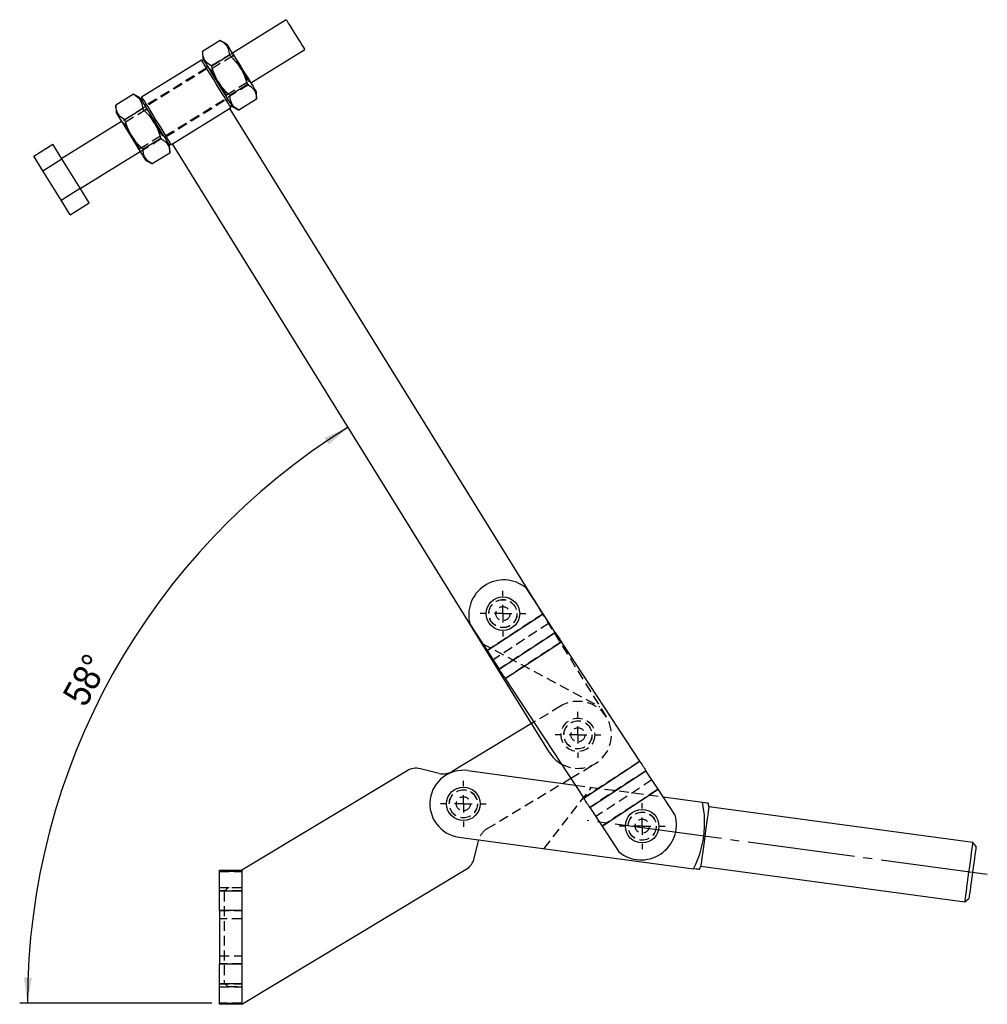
# Model space of a CAD drawing. Extents: x 67 to 764, y 27 to 578.
# Tile 1 of 4: x 125 to 375, y 27 to 281. Entities that reach past the tile are written whole.
import ezdxf

# ---------------------------------------------------------------- set-up
doc = ezdxf.new("R2010")
doc.units = 0
doc.header["$LTSCALE"] = 2
for name, pattern in [('SLD-MISTA-LONGA', [19.05, 15.24, -1.27, 1.27, -1.27]), ('SLD-SÓLIDA', [0]), ('SLD-TRACEJADA', [1.905, 1.27, -0.635])]:
    doc.linetypes.add(name, pattern=pattern)
doc.layers.get('0').update_dxf_attribs({"linetype": 'CONTINUOUS'})
doc.styles.add('SLDTEXTSTYLE0', font='GOTHIC.TTF', dxfattribs={"width": 0.913})
doc.dimstyles.new('SLDDIMSTYLE6', dxfattribs={"dimtxt": 7, "dimasz": 6.604, "dimexe": 0, "dimexo": 0.0625, "dimgap": 1.75, "dimtad": 1, "dimdec": 4, "dimlfac": 2.2, "dimzin": 12, "dimtxsty": 'SLDTEXTSTYLE0', "dimsah": 1, "dimcen": 0.09, "dimazin": 3, "dimtfac": 1, "dimtdec": 0, "dimtofl": 0, "dimtmove": 0, "dimatfit": 3, "dimtolj": 1, "dimtzin": 12})

# ---------------------------------------------------------------- blocks, each defined once
blk = doc.blocks.new('*D17')
blk.add_line((175.08, 27.19), (125.48, 27.19))
blk.add_arc((302.41, 27.19), 174.93, 121.7669, 180)
for points in [[(210.32, 175.91), (204.22, 173.18), (205.32, 171.48)], [(127.48, 27.19), (128.62, 33.77), (126.59, 33.81)]]:
    blk.add_solid(points)
at = {"insert": (136.32, 106.69, 0.09), "char_height": 7, "attachment_point": 1, "rotation": 61.3458, "style": 'SLDTEXTSTYLE0'}
blk.add_mtext('58°', dxfattribs=at)
blk = doc.blocks.new('SW_CENTERMARKSYMBOL_6')
at = {"color": 0}
for p, q in [((0, 4.55), (0, 5.91)), ((-4.55, 0), (-5.91, 0)), ((0, 0), (-2.27, 0)), ((0, 0), (0, 2.27)), ((0, 0), (0, -2.27)), ((0, 0), (2.27, 0)), ((4.55, 0), (5.91, 0)), ((0, -4.55), (0, -5.91))]:
    blk.add_line(p, q, dxfattribs=at)
blk = doc.blocks.new('SW_CENTERMARKSYMBOL_7')
at = {"color": 0}
for p, q in [((0, 4.55), (0, 5.91)), ((-4.55, 0), (-5.91, 0)), ((0, 0), (-2.27, 0)), ((0, 0), (0, 2.27)), ((0, 0), (0, -2.27)), ((0, 0), (2.27, 0)), ((4.55, 0), (5.91, 0)), ((0, -4.55), (0, -5.91))]:
    blk.add_line(p, q, dxfattribs=at)
blk = doc.blocks.new('SW_CENTERMARKSYMBOL_8')
at = {"color": 0}
for p, q in [((0, 4.55), (0, 5.91)), ((-4.55, 0), (-5.91, 0)), ((0, 0), (-2.27, 0)), ((0, 0), (0, 2.27)), ((0, 0), (0, -2.27)), ((0, 0), (2.27, 0)), ((4.55, 0), (5.91, 0)), ((0, -4.55), (0, -5.91))]:
    blk.add_line(p, q, dxfattribs=at)
blk = doc.blocks.new('SW_CENTERMARKSYMBOL_9')
at = {"color": 0}
for p, q in [((0, 4.55), (0, 5.91)), ((-4.55, 0), (-5.91, 0)), ((0, 0), (-2.27, 0)), ((0, 0), (0, 2.27)), ((0, 0), (0, -2.27)), ((0, 0), (2.27, 0)), ((4.55, 0), (5.91, 0)), ((0, -4.55), (0, -5.91))]:
    blk.add_line(p, q, dxfattribs=at)

msp = doc.modelspace()

# ---------------------------------------------------------------- linework, layer by layer
at = {"color": 7, "linetype": 'SLD-SÓLIDA'}
for p, q in [((194.327213, 281.20982), (180.414892, 272.594958)), ((177.300536, 275.81495), (172.737083, 272.989148)), ((178.979084, 274.913673), (177.300536, 275.81495)), ((172.737083, 272.989148), (172.795827, 271.084833)), ((185.200935, 264.865888), (199.113249, 273.480751)), ((172.43929, 270.797228), (156.981157, 261.225155)), ((173.065044, 270.650085), (172.43929, 270.797228)), ((179.649271, 272.021927), (175.085824, 269.196125)), ((184.346747, 264.435881), (179.7833, 261.610079)), ((186.695488, 260.642858), (186.636744, 262.547173)), ((154.886243, 261.935439), (150.32279, 259.109624)), ((156.564792, 261.034163), (154.886243, 261.935439)), ((156.981157, 261.225155), (156.834008, 260.599401)), ((186.695488, 260.642858), (182.132035, 257.817056)), ((150.32279, 259.109624), (150.381541, 257.205323)), ((157.234985, 258.142416), (152.671538, 255.316601)), ((164.946126, 249.182592), (179.669997, 258.300003)), ((179.669997, 258.300003), (180.037128, 258.52734)), ((179.669997, 258.300003), (257.611882, 132.430172)), ((180.037128, 258.52734), (180.184277, 259.153094)), ((180.453493, 258.718333), (182.132035, 257.817056)), ((151.817349, 254.886607), (136.359223, 245.314521)), ((161.932461, 250.556371), (157.369007, 247.730569)), ((129.108156, 245.972977), (134.054759, 249.036032)), ((136.403507, 245.243009), (134.054759, 249.036032)), ((141.14526, 237.585465), (156.603392, 247.157538)), ((164.281195, 246.763348), (159.717749, 243.937546)), ((163.953241, 249.10241), (164.578995, 248.955254)), ((164.281195, 246.763348), (164.222451, 248.667648)), ((164.578995, 248.955254), (164.946126, 249.182592)), ((241.76904, 125.119818), (164.946126, 249.182592)), ((131.456904, 242.179954), (129.108156, 245.972977)), ((131.456904, 242.179954), (136.403507, 245.243009)), ((141.100976, 237.656977), (136.403507, 245.243009)), ((158.0392, 244.838822), (159.717749, 243.937546)), ((136.154373, 234.593908), (131.456904, 242.179954)), ((136.154373, 234.593908), (141.100976, 237.656977)), ((143.449711, 233.863954), (141.100976, 237.656977)), ((138.503108, 230.800885), (136.154373, 234.593908)), ((138.503108, 230.800885), (143.449711, 233.863954)), ((260.684733, 127.741434), (256.305105, 134.42413)), ((246.200048, 118.24863), (260.684733, 127.741434)), ((246.202539, 118.244829), (260.687225, 127.73763)), ((263.834582, 122.935205), (260.687225, 127.73763)), ((241.820419, 124.931329), (246.200048, 118.24863)), ((262.330061, 91.915435), (243.005191, 123.123533)), ((249.349896, 113.442403), (263.834582, 122.935205)), ((250.934521, 111.024486), (265.419207, 120.51729)), ((285.660522, 89.63188), (265.419207, 120.51729)), ((246.202539, 118.244829), (246.200048, 118.24863)), ((246.202539, 118.244829), (249.349896, 113.442403)), ((250.934521, 111.024486), (271.175836, 80.139078)), ((257.714467, 99.369245), (237.244115, 87.042032)), ((271.175836, 80.139078), (285.660522, 89.63188)), ((225.540492, 87.204355), (182.85109, 61.496865)), ((233.803894, 86.524432), (228.980713, 87.721956)), ((241.256097, 87.234166), (268.97721, 83.493874)), ((272.760462, 77.721162), (287.245147, 87.213964)), ((290.392505, 82.411538), (287.245147, 87.213964)), ((265.664518, 83.940841), (267.829748, 85.244739)), ((275.907819, 72.918736), (290.392505, 82.411538)), ((275.91031, 72.914934), (290.394995, 82.407737)), ((290.392505, 82.411538), (290.394995, 82.407737)), ((294.774625, 75.725038), (290.394995, 82.407737)), ((291.691732, 80.4291), (301.871165, 79.055633)), ((272.760462, 77.721162), (275.907819, 72.918736)), ((371.743425, 68.687803), (303.516785, 77.893334)), ((275.91031, 72.914934), (280.289939, 66.232234)), ((238.940412, 70.071501), (299.555481, 61.892969)), ((242.914088, 64.584437), (244.10348, 69.37487)), ((372.522789, 67.665319), (371.743425, 68.687803)), ((177.07836, 61.496865), (182.85109, 61.496865)), ((177.07836, 61.167915), (177.07836, 61.496865)), ((182.85109, 61.167915), (177.07836, 61.167915)), ((177.07836, 56.185506), (177.07836, 61.167915)), ((182.85109, 26.860498), (240.847483, 61.785836)), ((182.85109, 61.496865), (182.85109, 61.167915)), ((182.85109, 61.167915), (182.85109, 56.185506)), ((301.450296, 62.577572), (369.676932, 53.372041)), ((177.07836, 56.185506), (182.85109, 56.185506)), ((177.07836, 51.059909), (177.07836, 56.185506)), ((182.85109, 56.185506), (182.85109, 51.059909)), ((369.676932, 53.372041), (370.699416, 54.151409)), ((177.07836, 51.059909), (177.07836, 37.297454)), ((182.85109, 51.059909), (177.07836, 51.059909)), ((182.85109, 51.059909), (182.85109, 37.297454)), ((177.07836, 37.297454), (182.85109, 37.297454)), ((177.07836, 32.171861), (177.07836, 37.297454)), ((182.85109, 37.297454), (182.85109, 32.171861)), ((182.85109, 32.171861), (177.07836, 32.171861)), ((177.07836, 27.189448), (177.07836, 32.171861)), ((182.85109, 32.171861), (182.85109, 27.189448)), ((177.07836, 27.189448), (182.85109, 27.189448)), ((177.07836, 26.860498), (177.07836, 27.189448)), ((182.85109, 26.860498), (177.07836, 26.860498)), ((182.85109, 27.189448), (182.85109, 26.860498))]:
    msp.add_line(p, q, dxfattribs=at)
at = {"color": 7, "linetype": 'SLD-TRACEJADA'}
for p, q in [((180.414892, 272.594958), (151.817349, 254.886607)), ((180.571273, 272.34241), (180.544776, 271.87343)), ((180.544776, 271.87343), (174.819662, 268.328281)), ((173.725538, 268.720046), (158.267405, 259.14796)), ((173.872687, 269.3458), (173.725538, 268.720046)), ((174.819662, 268.328281), (174.388016, 268.513584)), ((156.603392, 247.157538), (185.200935, 264.865888)), ((178.887794, 261.758576), (184.612915, 265.303725)), ((184.612915, 265.303725), (185.044555, 265.118422)), ((163.292747, 251.032449), (178.75088, 260.604522)), ((178.75088, 260.604522), (179.376634, 260.457379)), ((178.861304, 261.289596), (178.887794, 261.758576)), ((158.13049, 257.99392), (152.405376, 254.448771)), ((158.267405, 259.14796), (157.641651, 259.295116)), ((158.156981, 258.4629), (158.13049, 257.99392)), ((152.405376, 254.448771), (151.97373, 254.634073)), ((156.473502, 247.879065), (162.198623, 251.424201)), ((162.198623, 251.424201), (162.630262, 251.238912)), ((163.145598, 250.406695), (163.292747, 251.032449)), ((156.447011, 247.410085), (156.473502, 247.879065)), ((257.611882, 132.430172), (277.053931, 101.03284)), ((260.684733, 127.741434), (246.200048, 118.24863)), ((260.687225, 127.73763), (246.202539, 118.244829)), ((243.005191, 123.123533), (241.76904, 125.119818)), ((262.269358, 125.323517), (247.784673, 115.830714)), ((263.834582, 122.935205), (249.349896, 113.442403)), ((244.872983, 120.107201), (275.388661, 103.722116)), ((265.416716, 120.521091), (250.93203, 111.028288)), ((265.419207, 120.51729), (250.934521, 111.024486)), ((265.224946, 103.892042), (257.714467, 99.369245)), ((267.829748, 85.244739), (274.159046, 89.056233)), ((285.660522, 89.63188), (271.175836, 80.139078)), ((285.663013, 89.628079), (271.178328, 80.135277)), ((287.245147, 87.213964), (272.760462, 77.721162)), ((246.178216, 72.206221), (265.664518, 83.940841)), ((288.81037, 84.825652), (274.325685, 75.332851)), ((260.990605, 67.096363), (273.215159, 82.922066)), ((268.97721, 83.493874), (291.691732, 80.4291)), ((290.392505, 82.411538), (275.907819, 72.918736)), ((290.394995, 82.407737), (275.91031, 72.914934)), ((244.10348, 69.37487), (244.111611, 69.407621)), ((177.07836, 61.167915), (182.85109, 61.167915)), ((177.07836, 56.996864), (182.85109, 56.996864)), ((182.85109, 56.185506), (177.07836, 56.185506)), ((179.214726, 56.905956), (178.305633, 55.996864)), ((178.305633, 55.996864), (178.305633, 32.360503)), ((182.85109, 56.905956), (179.214726, 56.905956)), ((177.07836, 51.059909), (182.85109, 51.059909)), ((182.85109, 48.951412), (177.07836, 48.951412)), ((177.07836, 39.405955), (182.85109, 39.405955)), ((182.85109, 37.297454), (177.07836, 37.297454)), ((177.07836, 32.171861), (182.85109, 32.171861)), ((177.07836, 31.360499), (182.85109, 31.360499)), ((178.305633, 32.360503), (179.214726, 31.45141)), ((179.214726, 31.45141), (182.85109, 31.45141)), ((182.85109, 27.189448), (177.07836, 27.189448))]:
    msp.add_line(p, q, dxfattribs=at)
at = {"linetype": 'SLD-MISTA-LONGA', "ltscale": 0.909091}
msp.add_line((375.441154, 60.391592), (272.039314, 74.343163), dxfattribs=at)
at = {"color": 7, "linetype": 'SLD-SÓLIDA', "flags": 128}
for points in [[(194.327213, 281.20982), (194.375574, 281.131725), (194.558255, 280.836709), (194.866587, 280.33878), (195.282641, 279.666873), (195.78225, 278.860056), (196.336363, 277.965201), (196.912788, 277.034325), (197.478023, 276.121521), (197.999218, 275.279835), (198.446083, 274.558186), (198.792644, 273.998512), (199.018769, 273.633338), (199.111312, 273.483893), (199.113249, 273.480751)], [(178.979084, 274.913673), (178.986345, 274.901942), (179.094724, 274.726921), (179.329553, 274.347687), (179.682832, 273.777175), (180.142533, 273.034786), (180.693002, 272.145837), (181.315492, 271.140564), (181.988801, 270.053226), (182.690002, 268.920833), (183.395226, 267.781964), (184.080443, 266.67539), (184.722331, 265.638798), (185.299019, 264.707475), (185.790879, 263.913162), (186.181161, 263.282897), (186.456568, 262.838138), (186.607727, 262.59403), (186.636744, 262.547173)], [(176.238205, 264.662284), (175.519258, 265.823328), (174.826293, 266.942419), (174.184358, 267.979093), (173.616651, 268.89588), (173.143702, 269.659659), (172.782592, 270.242823), (172.546375, 270.624293), (172.443591, 270.790278), (172.43929, 270.797228)], [(172.795827, 271.084833), (172.803088, 271.073116), (172.911474, 270.898081), (173.146302, 270.51886), (173.499582, 269.948335), (173.959283, 269.20596), (174.509745, 268.316997), (175.132234, 267.311738), (175.805543, 266.224386), (176.506751, 265.092006), (177.211969, 263.953124), (177.897192, 262.84655), (178.539073, 261.809958), (179.115769, 260.878649), (179.607629, 260.084336), (179.997911, 259.454071), (180.273318, 259.009312), (180.42447, 258.765204), (180.453493, 258.718333)], [(180.037128, 258.52734), (180.03282, 258.53429), (179.930043, 258.700275), (179.693825, 259.081745), (179.332716, 259.664909), (178.85976, 260.428688), (178.29206, 261.345489), (177.650124, 262.382162), (176.957159, 263.50124), (176.238205, 264.662284)], [(156.564792, 261.034163), (156.572052, 261.022432), (156.680431, 260.847411), (156.91526, 260.468176), (157.268539, 259.897651), (157.72824, 259.155275), (158.27871, 258.266313), (158.901199, 257.261053), (159.574508, 256.173702), (160.275716, 255.041322), (160.980934, 253.90244), (161.66615, 252.795866), (162.308038, 251.759274), (162.884733, 250.827965), (163.376593, 250.033651), (163.766868, 249.403387), (164.042275, 248.958628), (164.193434, 248.714519), (164.222451, 248.667648)], [(156.981157, 261.225155), (156.985458, 261.218206), (157.088242, 261.05222), (157.324459, 260.670751), (157.685569, 260.087587), (158.158525, 259.323808), (158.726225, 258.407007), (159.368161, 257.370333), (160.061125, 256.251256), (160.780073, 255.090212)], [(150.381541, 257.205323), (150.388802, 257.193592), (150.497188, 257.018571), (150.732003, 256.63935), (151.085296, 256.068825), (151.544997, 255.326449), (152.095459, 254.437486), (152.717948, 253.432213), (153.391251, 252.344876), (154.092459, 251.212482), (154.797676, 250.073614), (155.482899, 248.96704), (156.124787, 247.930447), (156.701476, 246.999138), (157.193336, 246.204825), (157.583618, 245.574547), (157.859025, 245.129788), (158.010184, 244.885693), (158.0392, 244.838822)], [(160.780073, 255.090212), (161.499027, 253.929154), (162.191992, 252.810076), (162.833927, 251.773403), (163.401627, 250.856616), (163.874583, 250.092823), (164.235693, 249.509659), (164.47191, 249.128189), (164.574694, 248.962204), (164.578995, 248.955254)], [(260.684733, 127.741434), (260.685059, 127.740936), (260.685384, 127.740441), (260.685705, 127.73995), (260.686023, 127.739466), (260.686335, 127.738988), (260.68664, 127.738524), (260.686937, 127.738071), (260.687225, 127.73763)], [(263.834582, 122.935205), (264.017484, 122.656123), (264.206388, 122.367882), (264.400485, 122.071716), (264.598945, 121.768894), (264.800917, 121.460713), (265.005537, 121.148491), (265.211928, 120.833567), (265.419207, 120.51729)], [(250.934521, 111.024486), (250.727242, 111.340765), (250.520851, 111.655689), (250.316231, 111.967911), (250.114259, 112.276092), (249.9158, 112.578914), (249.721702, 112.87508), (249.532798, 113.163321), (249.349896, 113.442403)], [(285.660522, 89.63188), (285.867801, 89.315602), (286.074192, 89.000678), (286.278812, 88.688456), (286.480784, 88.380275), (286.679244, 88.077453), (286.873341, 87.781288), (287.062246, 87.493047), (287.245147, 87.213964)], [(272.760462, 77.721162), (272.57756, 78.000243), (272.388656, 78.288484), (272.194558, 78.58465), (271.996099, 78.887472), (271.794126, 79.195653), (271.589507, 79.507875), (271.383115, 79.822799), (271.175836, 80.139078)], [(301.871165, 79.055633), (302.514814, 78.968788), (302.977942, 78.9063), (303.257173, 78.868624), (303.350478, 78.856036)], [(303.516785, 77.893334), (303.515746, 77.885623), (303.490881, 77.701334), (303.433637, 77.277087), (303.345859, 76.626515), (303.230365, 75.77053), (303.090866, 74.736642), (302.93185, 73.558084), (302.758421, 72.272731), (302.57616, 70.921901), (302.390921, 69.549006), (302.20866, 68.198175), (302.035231, 66.912821), (301.876215, 65.734264), (301.736716, 64.700374), (301.621222, 63.844391), (301.533444, 63.19382), (301.4762, 62.76957), (301.451335, 62.585283), (301.450296, 62.577572)], [(275.91031, 72.914934), (275.909984, 72.915432), (275.90966, 72.915926), (275.909338, 72.916418), (275.909021, 72.916902), (275.908708, 72.917378), (275.908404, 72.917843), (275.908106, 72.918297), (275.907819, 72.918736)], [(370.710178, 61.029924), (370.894668, 62.397292), (371.073232, 63.720708), (371.240131, 64.957643), (371.38999, 66.068338), (371.518004, 67.017095), (371.62005, 67.773417), (371.692856, 68.313), (371.734071, 68.618498), (371.743425, 68.687803)], [(372.522789, 67.665319), (372.52176, 67.657666), (372.497092, 67.474852), (372.440406, 67.054707), (372.353742, 66.412416), (372.240243, 65.571195), (372.103999, 64.561448), (371.949948, 63.41967), (371.783644, 62.187128), (371.611102, 60.908364)], [(301.03479, 61.693371), (300.941489, 61.705959), (300.662254, 61.743635), (300.19913, 61.806125), (299.555481, 61.892969)], [(369.676932, 53.372041), (369.686286, 53.441348), (369.727501, 53.746846), (369.800307, 54.286427), (369.902352, 55.042749), (370.030367, 55.991506), (370.180225, 57.102201), (370.347125, 58.339136), (370.525688, 59.662556), (370.710178, 61.029924)], [(371.611102, 60.908364), (371.438567, 59.629601), (371.272264, 58.397058), (371.118213, 57.25528), (370.981969, 56.245533), (370.868469, 55.404312), (370.781805, 54.762021), (370.72512, 54.34188), (370.700452, 54.159063), (370.699416, 54.151409)]]:
    msp.add_lwpolyline(points, dxfattribs=at)
at = {"color": 7, "linetype": 'SLD-TRACEJADA', "flags": 128}
for points in [[(182.720962, 268.359059), (182.578846, 268.588577), (182.052388, 269.438756), (181.561815, 270.230997), (181.140545, 270.911316), (180.817292, 271.433345), (180.614087, 271.761495), (180.544776, 271.87343)], [(174.819662, 268.328281), (174.888973, 268.21636), (175.092171, 267.888196), (175.415424, 267.366167), (175.836694, 266.685862), (176.327274, 265.893608), (176.669533, 265.340896)], [(184.612915, 265.303725), (184.543605, 265.415646), (184.3404, 265.74381), (184.017147, 266.265839), (183.595877, 266.946144), (183.105304, 267.738398), (182.765571, 268.287032)], [(176.712706, 265.271173), (176.853725, 265.043429), (177.380183, 264.19325), (177.870763, 263.401009)], [(177.870763, 263.401009), (178.292032, 262.72069), (178.615279, 262.198661), (178.818484, 261.870511), (178.887794, 261.758576)], [(160.306676, 254.479548), (160.164553, 254.709067), (159.638102, 255.559246), (159.147522, 256.351486), (158.726252, 257.031806), (158.402999, 257.55382), (158.199801, 257.881985), (158.13049, 257.99392)], [(152.405376, 254.448771), (152.47468, 254.336836), (152.677878, 254.008685), (153.001138, 253.486657), (153.422408, 252.806338), (153.912981, 252.014097), (154.255247, 251.461372)], [(162.198623, 251.424201), (162.129312, 251.536136), (161.926107, 251.8643), (161.602861, 252.386315), (161.181591, 253.066634), (160.691011, 253.858874), (160.351285, 254.407508)], [(154.29842, 251.391662), (154.439439, 251.163918), (154.965897, 250.313739), (155.45647, 249.521485)], [(155.45647, 249.521485), (155.87774, 248.841179), (156.200993, 248.319151), (156.404198, 247.990987), (156.473502, 247.879065)]]:
    msp.add_lwpolyline(points, dxfattribs=at)
at = {"color": 7, "linetype": 'SLD-SÓLIDA'}
for centre in [(250.308537, 127.776853), (240.098254, 78.652834), (286.286507, 72.879514)]:
    msp.add_circle(centre, 4.329545, dxfattribs=at)
at = {"color": 7, "linetype": 'SLD-TRACEJADA'}
for centre, radius in [((250.308537, 127.776853), 3.636364), ((250.308537, 127.776853), 3.607955), ((250.308537, 127.776853), 1.818182), ((269.691996, 96.474137), 4.329545), ((269.691996, 96.474137), 3.636364), ((269.691996, 96.474137), 3.607955), ((269.691996, 96.474137), 1.818182), ((240.098254, 78.652834), 3.636364), ((240.098254, 78.652834), 3.607955), ((240.098254, 78.652834), 1.818182), ((286.286507, 72.879514), 3.636364), ((286.286507, 72.879514), 3.607955), ((286.286507, 72.879514), 1.818182)]:
    msp.add_circle(centre, radius, dxfattribs=at)
at = {"color": 7, "linetype": 'SLD-SÓLIDA'}
for centre, radius, start, end in [((250.547926, 127.411579), 9.073093, 50.61462097, 195.86449692), ((269.691996, 96.474137), 8.659091, 211.76687362, 240.27534391), ((227.885401, 83.310442), 4.545455, 76.0562827, 121.0562827), ((240.098254, 78.652834), 8.659091, 82.31573059, 262.31573059), ((234.899207, 90.935945), 4.545455, 256.0562827, 301.0562827), ((276.563283, 73.732763), 25.861589, 332.75387087, 11.8775903), ((276.563283, 73.732763), 27.272727, 8.77498021, 10.82753325), ((286.047118, 73.244788), 9.073093, 230.61462097, 15.86449692), ((238.502575, 65.67975), 4.545455, 301.0562827, 346.0562827), ((276.563283, 73.732763), 27.272727, 333.80392792, 335.85648096)]:
    msp.add_arc(centre, radius, start, end, dxfattribs=at)
at = {"color": 7, "linetype": 'SLD-TRACEJADA'}
for centre, radius, start, end in [((269.691996, 96.474137), 8.659091, 31.76687362, 121.0562827), ((269.691996, 96.474137), 8.659091, 240.27534391, 31.76687362), ((248.523124, 68.312308), 4.545455, 121.0562827, 166.0562827)]:
    msp.add_arc(centre, radius, start, end, dxfattribs=at)
at = {"color": 7, "linetype": 'SLD-SÓLIDA'}
for points, knots in [([(177.300536, 275.81495), (177.461379, 275.72412), (177.985798, 275.427975), (178.741079, 274.807056), (179.48235, 273.678128), (179.586969, 272.640091), (179.649271, 272.021927)], [0, 0, 0, 0, 0.1113114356, 0.3629255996, 0.6206136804, 1, 1, 1, 1]), ([(175.085824, 269.196125), (174.560193, 269.527384), (173.686449, 270.07803), (173.000821, 271.240917), (172.778648, 272.192582), (172.746708, 272.804683), (172.737083, 272.989148)], [0, 0, 0, 0, 0.3793843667, 0.6306421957, 0.8886887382, 1, 1, 1, 1]), ([(179.649271, 272.021927), (180.22646, 271.468458), (181.393353, 270.34952), (182.739952, 268.454928), (183.723392, 266.455694), (184.137697, 265.113251), (184.346747, 264.435881)], [0, 0, 0, 0, 0.264605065, 0.5349473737, 0.7653434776, 1, 1, 1, 1]), ([(179.7833, 261.610079), (179.206111, 262.163548), (178.039218, 263.282486), (176.692619, 265.177078), (175.709179, 267.176312), (175.294874, 268.518754), (175.085824, 269.196125)], [0, 0, 0, 0, 0.264605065, 0.5349473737, 0.7653434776, 1, 1, 1, 1]), ([(184.346747, 264.435881), (184.720082, 264.211626), (185.474849, 263.758253), (186.210814, 262.849742), (186.610547, 261.793179), (186.667002, 261.028634), (186.695488, 260.642858)], [0, 0, 0, 0, 0.2646045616, 0.5349477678, 0.7653426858, 1, 1, 1, 1]), ([(154.886243, 261.935439), (155.047089, 261.84461), (155.571516, 261.548465), (156.326785, 260.927548), (157.068055, 259.798598), (157.17268, 258.760573), (157.234985, 258.142416)], [0, 0, 0, 0, 0.11131179, 0.3629256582, 0.6206143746, 1, 1, 1, 1]), ([(182.132035, 257.817056), (181.7587, 258.041318), (181.003934, 258.494705), (180.267966, 259.403188), (179.868234, 260.459777), (179.811784, 261.22431), (179.7833, 261.610079)], [0, 0, 0, 0, 0.26460502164, 0.53494773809, 0.76534344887, 1, 1, 1, 1]), ([(152.671538, 255.316601), (152.145906, 255.647859), (151.272158, 256.198502), (150.586517, 257.361407), (150.364356, 258.313077), (150.332416, 258.925163), (150.32279, 259.109624)], [0, 0, 0, 0, 0.3793845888, 0.6306431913, 0.8886895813, 1, 1, 1, 1]), ([(157.234985, 258.142416), (157.812174, 257.588948), (158.979067, 256.470011), (160.325659, 254.575416), (161.309098, 252.576182), (161.723408, 251.233741), (161.932461, 250.556371)], [0, 0, 0, 0, 0.2646051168, 0.5349470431, 0.7653431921, 1, 1, 1, 1]), ([(157.369007, 247.730569), (156.791818, 248.284038), (155.624925, 249.402976), (154.278329, 251.297563), (153.294891, 253.296793), (152.880588, 254.63923), (152.671538, 255.316601)], [0, 0, 0, 0, 0.2646055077, 0.5349482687, 0.765343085, 1, 1, 1, 1]), ([(161.932461, 250.556371), (162.305796, 250.332109), (163.060561, 249.878723), (163.796529, 248.970235), (164.196263, 247.913667), (164.252712, 247.149123), (164.281195, 246.763348)], [0, 0, 0, 0, 0.264605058, 0.5349477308, 0.7653426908, 1, 1, 1, 1]), ([(159.717749, 243.937546), (159.344413, 244.161807), (158.589648, 244.615194), (157.85368, 245.523682), (157.453948, 246.580249), (157.397493, 247.344793), (157.369007, 247.730569)], [0, 0, 0, 0, 0.26460498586, 0.53494766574, 0.76534263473, 1, 1, 1, 1])]:
    msp.add_open_spline(points, degree=3, knots=knots, dxfattribs=at)

# ---------------------------------------------------------------- block references
for name, p in [('SW_CENTERMARKSYMBOL_6', (250.308537, 127.776853)), ('SW_CENTERMARKSYMBOL_7', (269.691996, 96.474137)), ('SW_CENTERMARKSYMBOL_8', (240.098254, 78.652834)), ('SW_CENTERMARKSYMBOL_9', (286.286507, 72.879514))]:
    msp.add_blockref(name, p)

# ---------------------------------------------------------------- dimensions: what is measured, and where the dimension line sits
dim = msp.add_angular_dim_2l(base=(149.587723, 112.307158), line1=((177.07836, 27.18945), (182.851087, 27.18945)), line2=((164.946125, 249.182598), (262.330061, 91.915435)), dimstyle='SLDDIMSTYLE6')
dim.commit()
dim.dimension.update_dxf_attribs({"geometry": '*D17', "text_midpoint": (148.90586, 111.07122), "dimtype": 162})

doc.saveas('drawing.dxf')
